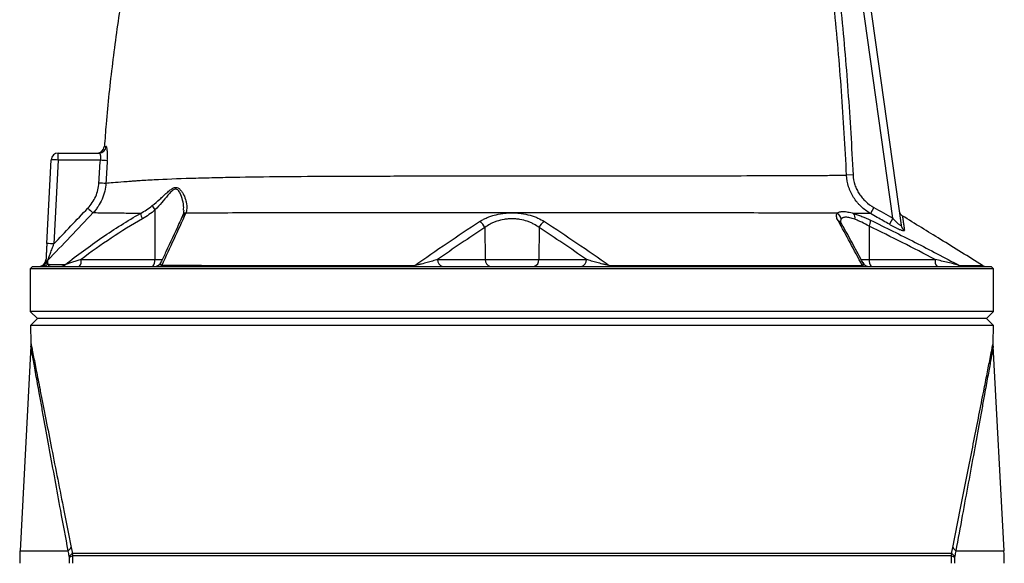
# Model space of a CAD drawing. Header units: millimetres. Extents: x 3239 to 9129, y 147 to 12352.
# Tile 4 of 5: x 5141 to 7226, y 9293 to 10444. Entities that reach past the tile are written whole.
import ezdxf

# ---------------------------------------------------------------- set-up
doc = ezdxf.new("R2010")
doc.units = ezdxf.units.MM
doc.header["$LTSCALE"] = 5

msp = doc.modelspace()

# ---------------------------------------------------------------- linework, layer by layer
at = {"color": 7, "linetype": 'Continuous', "lineweight": 25}
for p, q in [((6990.3, 10023.4), (6878.1, 10821.6)), ((6893, 10823.7), (7007.4, 10009.1)), ((5222.9, 10146.8), (5222.9, 10161.6)), ((5222.9, 10161.6), (5309.5, 10161.6)), ((5198.6, 9969.9), (5207.9, 10147.4)), ((5222.9, 10146.8), (5213.6, 9969.4)), ((5312, 10146.8), (5222.9, 10146.8)), ((6905.8, 10115.2), (6892.1, 10114.6)), ((5427.6, 10041.1), (5427.2, 9936.3)), ((6949.9, 10046.4), (6942.6, 10033.6)), ((6990.3, 10023.4), (6983, 10010.7)), ((6126.1, 10003.8), (6126.9, 9936.3)), ((6241.2, 10003.8), (6240.4, 9936.3)), ((6939.8, 10006.8), (6940.1, 9936.3)), ((5271.3, 9936.3), (5427.2, 9936.3)), ((6026.1, 9936.3), (6126.9, 9936.3)), ((6126.9, 9936.3), (6240.4, 9936.3)), ((6240.4, 9936.3), (6341.3, 9936.3)), ((6940.1, 9936.3), (7079.8, 9936.3)), ((5168.6, 9921.6), (5163.6, 9916.6)), ((5163.6, 9916.6), (5163.6, 9826.6)), ((6183.6, 9916.6), (5163.6, 9916.6)), ((5168.6, 9921.6), (6183.6, 9921.6)), ((6183.6, 9921.6), (7198.6, 9921.6)), ((7203.6, 9916.6), (6183.6, 9916.6)), ((7203.6, 9916.6), (7198.6, 9921.6)), ((7203.6, 9826.6), (7203.6, 9916.6)), ((5163.6, 9826.6), (5178.6, 9811.6)), ((6183.6, 9826.6), (5163.6, 9826.6)), ((7203.6, 9826.6), (6183.6, 9826.6)), ((7188.6, 9811.6), (7203.6, 9826.6)), ((5178.6, 9811.6), (5163.9, 9796.9)), ((6183.6, 9811.6), (5178.6, 9811.6)), ((7188.6, 9811.6), (6183.6, 9811.6)), ((7203.3, 9796.9), (7188.6, 9811.6)), ((5163.9, 9796.9), (5164.7, 9759.8)), ((7203.3, 9796.9), (5163.9, 9796.9)), ((7202.6, 9759.8), (7203.3, 9796.9)), ((5164.5, 9752.7), (5141.8, 9319.6)), ((7225.5, 9319.6), (7202.8, 9752.7)), ((7114.9, 9314.1), (5252.4, 9314.1)), ((7114.5, 9309.1), (5252.8, 9309.1))]:
    msp.add_line(p, q, dxfattribs=at)
at = {"color": 8, "linetype": 'Continuous', "lineweight": 25}
for p, q in [((5427.2, 9936.3), (5443.4, 9936.3)), ((6922.5, 9936.3), (6940.1, 9936.3)), ((5141.8, 9319.6), (5243.9, 9319.6)), ((7123.4, 9319.6), (7225.5, 9319.6))]:
    msp.add_line(p, q, dxfattribs=at)
at = {"color": 7, "linetype": 'Continuous', "lineweight": 25, "flags": 128}
for points in [[(5977.9, 9923.6), (5977.7, 9923.2), (5977.6, 9922.7), (5977.4, 9922.4), (5977.2, 9922.1), (5977, 9921.9), (5976.8, 9921.7), (5976.6, 9921.6), (5976.4, 9921.6)], [(6389.3, 9923.7), (6389.5, 9923.2), (6389.7, 9922.8), (6389.9, 9922.4), (6390.1, 9922.1), (6390.3, 9921.9), (6390.5, 9921.7), (6390.7, 9921.6), (6390.9, 9921.6)]]:
    msp.add_lwpolyline(points, dxfattribs=at)
at = {"color": 7, "linetype": 'Continuous', "lineweight": 25}
for centre, radius, start, end in [((5305.2, 10176.6), 15, 270.4405, 355.6199), ((5309.4, 10176.5), 14.9, 270.2096, 355.8389), ((5222.9, 10146.6), 15, 90, 177), ((5207.9, 9932.2), 215.1, 86.003, 89.9958), ((5336, 10457.8), 311.9, 265.58, 268.2871), ((5329.3, 10409.7), 311.8, 266.259, 268.9678), ((5456.8, 10066.4), 38.6, 204.7219, 220.8147), ((5549, 10315.1), 377.4, 225.7274, 227.962), ((5426.6, 10038.1), 30, 187.968, 211.3551), ((6865.2, 10020.4), 15.3, 3.9055, 62.4422), ((6895.4, 10025), 14.6, 345.4522, 37.5146), ((7018, 10041.4), 15, 188.0002, 238.3301), ((6106.2, 9997.5), 20.8, 17.6585, 65.6506), ((6261, 9997.5), 20.8, 114.3917, 162.3672), ((6918, 10018.9), 25, 330.8595, 0.8736), ((7021.8, 10011.2), 14.6, 188.1731, 241.2647), ((5198.6, 9754.8), 215.1, 86.003, 89.9958), ((5181.8, 9936.6), 15, 270, 357), ((5184.2, 9936.5), 15, 270.0167, 334.4806), ((5189.4, 9936.3), 14.7, 270.0675, 316.5033), ((5211.1, 9923.6), 14.9, 136.1692, 154.1078), ((5228.1, 9935.4), 13.8, 270.2417, 314.3681), ((5254.2, 9932.9), 17.4, 319.2953, 11.1942), ((5410.1, 9932.9), 17.4, 319.2953, 11.1942), ((5426.7, 9936.6), 15, 270.0005, 335.3619), ((6039.3, 9934.6), 13.3, 172.6999, 258.7745), ((6140.1, 9934.6), 13.3, 172.6999, 258.7745), ((6227.2, 9934.6), 13.3, 281.2255, 7.3001), ((6328.1, 9934.6), 13.3, 281.2255, 7.3001), ((6939.8, 9936.6), 15, 207.1154, 269.9998), ((6957.2, 9932.9), 17.4, 168.8058, 220.7047), ((7096.9, 9932.9), 17.4, 168.8058, 220.7047), ((5435.5, 9930.9), 9.3, 271.0939, 313.7425), ((6931.1, 9930.7), 9.15, 229.8966, 269.1547), ((7138.2, 9935.3), 13.7, 237.018, 269.9004), ((7187.9, 9936.6), 15, 238.3026, 269.9996), ((5206.1, 9359.1), 54.6, 313.7137, 323.8137), ((7161.2, 9359.1), 54.6, 216.1863, 226.2863), ((5641.1, 9293.5), 500, 177, 180), ((5216.4, 9352.8), 52.9, 304.0613, 312.9333), ((5224.5, 9369.7), 66.9, 289.0098, 294.9577), ((7142.8, 9369.7), 66.9, 245.0423, 250.9902), ((7150.9, 9352.8), 52.9, 227.0667, 235.9387), ((6726.1, 9293.5), 500, 0, 3)]:
    msp.add_arc(centre, radius, start, end, dxfattribs=at)
at = {"color": 8, "linetype": 'Continuous', "lineweight": 25}
for centre, radius, start, end in [((5496, 10023.3), 11.4, 105.7317, 154.6134), ((5496.3, 10024.4), 11.2, 105.9617, 154.9513), ((6870.3, 10007.1), 12.1, 30.3848, 71.9046)]:
    msp.add_arc(centre, radius, start, end, dxfattribs=at)
at = {"color": 7, "linetype": 'Continuous', "lineweight": 25}
for points, knots in [([(5433.6, 10861.6), (5423.3, 10819.5), (5402.6, 10735.5), (5376.7, 10608.2), (5354.7, 10480.4), (5337.1, 10351.8), (5325.7, 10250.1), (5321.7, 10191.2), (5320.6, 10175.4)], [0, 0, 0, 0, 0.186516, 0.372902, 0.559207, 0.74548, 0.931769, 1, 1, 1, 1]), ([(6892.1, 10114.6), (6889.3, 10173.9), (6885.7, 10233.2), (6877, 10351.6), (6871.9, 10410.8), (6860.2, 10529), (6853.6, 10588.1), (6839.1, 10705.9), (6831.1, 10764.8), (6822.4, 10823.5)], [0, 0, 0, 0, 0.25, 0.25, 0.5, 0.5, 0.75, 0.75, 1, 1, 1, 1]), ([(6836.5, 10821.6), (6845.1, 10763), (6853, 10704.4), (6867.4, 10586.9), (6874, 10528.1), (6885.6, 10410.4), (6890.7, 10351.4), (6899.3, 10233.4), (6902.9, 10174.4), (6905.8, 10115.2)], [0, 0, 0, 0, 0.25, 0.25, 0.5, 0.5, 0.75, 0.75, 1, 1, 1, 1]), ([(5326.7, 10146), (5326.8, 10148), (5326.9, 10149.9), (5327, 10153.7), (5327.1, 10155.5), (5327.1, 10158.1), (5327.1, 10159), (5327, 10160.7), (5327, 10161.5), (5326.9, 10163.9), (5326.8, 10165.4), (5326.6, 10168.1), (5326.4, 10169.4), (5326.1, 10171.5), (5325.9, 10172.4), (5325.6, 10173.5), (5325.5, 10173.9), (5325.3, 10174.4), (5325.1, 10174.7), (5324.8, 10175.2), (5324.6, 10175.4), (5324.3, 10175.4)], [0, 0, 0, 0, 0.125, 0.125, 0.25, 0.25, 0.3125, 0.3125, 0.375, 0.375, 0.5, 0.5, 0.625, 0.625, 0.75, 0.75, 0.8125, 0.8125, 0.875, 0.875, 1, 1, 1, 1]), ([(5309.5, 10161.6), (5309.7, 10161.6), (5310, 10161.5), (5310.4, 10161.1), (5310.7, 10160.8), (5311.1, 10160.1), (5311.3, 10159.7), (5311.6, 10158.6), (5311.8, 10158), (5312, 10156.7), (5312.1, 10155.9), (5312.3, 10154.3), (5312.3, 10153.4), (5312.4, 10150.8), (5312.2, 10148.8), (5312, 10146.8)], [0, 0, 0, 0, 0.125, 0.125, 0.25, 0.25, 0.375, 0.375, 0.5, 0.5, 0.625, 0.625, 0.75, 0.75, 1, 1, 1, 1]), ([(5323.7, 10098), (5327.6, 10098.3), (5332.8, 10098.7), (5345.6, 10099.8), (5353.2, 10100.4), (5366.4, 10101.4), (5371.2, 10101.8), (5378.7, 10102.4), (5381.3, 10102.6), (5386.5, 10103), (5389.2, 10103.1), (5402.6, 10104), (5413.9, 10104.7), (5449.6, 10106.5), (5475.6, 10107.5), (5517.9, 10108.8), (5532.5, 10109.2), (5555.4, 10109.7), (5563.1, 10109.9), (5578.9, 10110.2), (5586.9, 10110.4), (5627.3, 10111.1), (5661.2, 10111.5), (5732, 10112.2), (5768.9, 10112.5), (5816.9, 10112.7), (5826.6, 10112.7), (5846.1, 10112.8), (5856, 10112.8), (5885.6, 10112.9), (5905.6, 10112.9), (5935.8, 10113), (5945.9, 10113), (5966.2, 10113), (5976.4, 10113), (6007.3, 10113.1), (6028, 10113.1), (6059.6, 10113.1), (6070.2, 10113.1), (6086.2, 10113.1), (6091.5, 10113.1), (6102.3, 10113.1), (6107.6, 10113.1), (6134.6, 10113.1), (6156, 10113.1), (6198.8, 10113.2), (6220.1, 10113.2), (6262.6, 10113.2), (6283.7, 10113.2), (6325.9, 10113.2), (6346.9, 10113.2), (6378.3, 10113.2), (6388.7, 10113.2), (6409.5, 10113.2), (6419.7, 10113.2), (6470.6, 10113.3), (6509.8, 10113.3), (6566.5, 10113.4), (6585, 10113.4), (6612.2, 10113.5), (6621.2, 10113.5), (6638.8, 10113.6), (6647.5, 10113.6), (6690.1, 10113.7), (6721.7, 10113.8), (6765.5, 10114), (6779.5, 10114), (6796.2, 10114.1), (6799.4, 10114.1), (6806, 10114.1), (6809.2, 10114.2), (6818.7, 10114.2), (6824.8, 10114.2), (6842.6, 10114.3), (6853.6, 10114.4), (6874.1, 10114.5), (6883.5, 10114.5), (6892.1, 10114.6)], [0, 0, 0, 0, 0.03125, 0.03125, 0.0625, 0.0625, 0.078125, 0.078125, 0.085937, 0.085937, 0.09375, 0.09375, 0.125, 0.125, 0.1875, 0.1875, 0.21875, 0.21875, 0.234375, 0.234375, 0.25, 0.25, 0.3125, 0.3125, 0.375, 0.375, 0.390625, 0.390625, 0.40625, 0.40625, 0.4375, 0.4375, 0.453125, 0.453125, 0.46875, 0.46875, 0.5, 0.5, 0.515625, 0.515625, 0.523437, 0.523437, 0.53125, 0.53125, 0.5625, 0.5625, 0.59375, 0.59375, 0.625, 0.625, 0.65625, 0.65625, 0.671875, 0.671875, 0.6875, 0.6875, 0.75, 0.75, 0.78125, 0.78125, 0.796875, 0.796875, 0.8125, 0.8125, 0.875, 0.875, 0.90625, 0.90625, 0.914062, 0.914062, 0.921875, 0.921875, 0.9375, 0.9375, 0.96875, 0.96875, 1, 1, 1, 1]), ([(6942.6, 10033.6), (6935.4, 10037.8), (6928.8, 10042.8), (6921.3, 10049.9), (6919.8, 10051.4), (6917, 10054.4), (6915.6, 10056), (6911.7, 10060.8), (6909.2, 10064.2), (6904.8, 10071.1), (6902.8, 10074.8), (6900.2, 10080.4), (6899.4, 10082.3), (6897.8, 10086.2), (6897.1, 10088.1), (6894, 10098.1), (6892.5, 10106.2), (6892.1, 10114.6)], [0, 0, 0, 0, 0.25, 0.25, 0.3125, 0.3125, 0.375, 0.375, 0.5, 0.5, 0.625, 0.625, 0.6875, 0.6875, 0.75, 0.75, 1, 1, 1, 1]), ([(6905.8, 10115.2), (6906.1, 10108.1), (6907.5, 10101.1), (6910.3, 10092.6), (6910.9, 10090.9), (6912.2, 10087.6), (6913, 10086), (6915.3, 10081.2), (6917, 10078.2), (6920.9, 10072.2), (6923, 10069.4), (6926.5, 10065.3), (6927.7, 10064), (6930.1, 10061.4), (6931.4, 10060.2), (6937.9, 10054.1), (6943.6, 10050), (6949.9, 10046.4)], [0, 0, 0, 0, 0.25, 0.25, 0.3125, 0.3125, 0.375, 0.375, 0.5, 0.5, 0.625, 0.625, 0.6875, 0.6875, 0.75, 0.75, 1, 1, 1, 1]), ([(5285.5, 10044.9), (5289, 10048.6), (5292.1, 10052.4), (5297.6, 10060.7), (5300, 10065), (5304.1, 10074.3), (5305.7, 10079), (5308, 10088.6), (5308.7, 10093.5), (5309, 10098.6)], [0, 0, 0, 0, 0.25, 0.25, 0.5, 0.5, 0.75, 0.75, 1, 1, 1, 1]), ([(5323.7, 10098), (5323.4, 10092.1), (5322.5, 10086.3), (5319.8, 10075), (5318, 10069.4), (5313.3, 10058.6), (5310.5, 10053.5), (5305.7, 10046.2), (5303.9, 10043.8), (5300.3, 10039.2), (5298.3, 10037), (5296.3, 10034.9)], [0, 0, 0, 0, 0.25, 0.25, 0.5, 0.5, 0.75, 0.75, 0.875, 0.875, 1, 1, 1, 1]), ([(5421.8, 10050.2), (5427.4, 10054.8), (5432.7, 10059.4), (5440.4, 10066.3), (5442.9, 10068.5), (5447.9, 10073.1), (5450.3, 10075.3), (5455.1, 10079.6), (5457.5, 10081.6), (5461.1, 10084.3), (5462.3, 10085.2), (5464.7, 10086.7), (5465.9, 10087.3), (5468.4, 10088.3), (5469.6, 10088.6), (5471.9, 10088.9), (5473.1, 10088.8), (5475.3, 10088.3), (5476.3, 10087.8), (5478.3, 10086.6), (5479.2, 10085.9), (5480.9, 10084.3), (5481.7, 10083.5), (5483.2, 10081.6), (5484, 10080.6), (5486, 10077.6), (5487.2, 10075.5), (5490.4, 10069.1), (5492.1, 10064.7), (5493.8, 10058), (5494.2, 10055.8), (5494.9, 10051.5), (5495, 10049.3), (5495.1, 10043), (5494.6, 10039), (5493.2, 10035.2)], [0, 0, 0, 0, 0.125, 0.125, 0.1875, 0.1875, 0.25, 0.25, 0.3125, 0.3125, 0.34375, 0.34375, 0.375, 0.375, 0.40625, 0.40625, 0.4375, 0.4375, 0.46875, 0.46875, 0.5, 0.5, 0.53125, 0.53125, 0.5625, 0.5625, 0.625, 0.625, 0.75, 0.75, 0.8125, 0.8125, 0.875, 0.875, 1, 1, 1, 1]), ([(5237.8, 9925.5), (5263, 9945.5), (5288.9, 9964.7), (5328.7, 9991.9), (5342.1, 10000.7), (5369.3, 10017.8), (5383, 10026), (5397, 10033.9)], [0, 0, 0, 0, 0.5, 0.5, 0.75, 0.75, 1, 1, 1, 1]), ([(5397, 10033.9), (5384.8, 10033.9), (5373.4, 10033.9), (5360, 10034), (5357.4, 10034), (5352.2, 10034.1), (5349.6, 10034.1), (5342.2, 10034.1), (5337.6, 10034.2), (5324.6, 10034.4), (5317.2, 10034.5), (5304.9, 10034.7), (5300, 10034.8), (5296.3, 10034.9)], [0, 0, 0, 0, 0.25, 0.25, 0.3125, 0.3125, 0.375, 0.375, 0.5, 0.5, 0.75, 0.75, 1, 1, 1, 1]), ([(5492.9, 10034.2), (5484.4, 10015.6), (5475.9, 9997.2), (5458.9, 9960.6), (5450.4, 9942.3), (5441.9, 9924.1)], [0, 0, 0, 0, 0.5, 0.5, 1, 1, 1, 1]), ([(5486.1, 10029.1), (5486, 10028.9), (5485.9, 10028.6), (5485.8, 10028.3), (5485.7, 10028.2)], [0, 0, 0, 0, 0.701149, 1, 1, 1, 1]), ([(5488.4, 10040.9), (5488.3, 10038.9), (5488.1, 10034.8), (5487.2, 10031), (5486.2, 10029.4), (5486.1, 10029.2)], [0, 0, 0, 0, 0.438708, 0.939798, 1, 1, 1, 1]), ([(6872.3, 10034), (6867.7, 10034), (6863, 10034.1), (6853.4, 10034.1), (6848.5, 10034.1), (6833.4, 10034.2), (6823, 10034.2), (6790.6, 10034.4), (6767.6, 10034.4), (6718.8, 10034.6), (6693, 10034.7), (6659, 10034.8), (6652.1, 10034.8), (6638.1, 10034.8), (6631.1, 10034.8), (6609.9, 10034.9), (6595.5, 10034.9), (6551.7, 10035), (6521.6, 10035), (6475.3, 10035), (6459.6, 10035.1), (6435.8, 10035.1), (6427.8, 10035.1), (6411.8, 10035.1), (6403.6, 10035.1), (6363, 10035.1), (6330.2, 10035.1), (6264.5, 10035.1), (6231.4, 10035.1), (6181.5, 10035.1), (6164.9, 10035.1), (6139.8, 10035.1), (6131.5, 10035.1), (6114.7, 10035.1), (6106.3, 10035.1), (6081.2, 10035.1), (6064.6, 10035.1), (6031.7, 10035.2), (6015.4, 10035.2), (5983.1, 10035.2), (5967.1, 10035.2), (5935.3, 10035.3), (5919.5, 10035.3), (5888.2, 10035.3), (5872.6, 10035.3), (5849.5, 10035.3), (5841.8, 10035.3), (5826.5, 10035.3), (5818.8, 10035.3), (5780.9, 10035.2), (5751.5, 10035.2), (5694.6, 10035), (5667, 10035), (5613.8, 10034.8), (5588.1, 10034.7), (5557.2, 10034.5), (5551.1, 10034.5), (5539, 10034.4), (5533, 10034.4), (5515.4, 10034.3), (5503.9, 10034.3), (5492.9, 10034.2)], [0, 0, 0, 0, 0.015625, 0.015625, 0.03125, 0.03125, 0.0625, 0.0625, 0.125, 0.125, 0.1875, 0.1875, 0.203125, 0.203125, 0.21875, 0.21875, 0.25, 0.25, 0.3125, 0.3125, 0.34375, 0.34375, 0.359375, 0.359375, 0.375, 0.375, 0.4375, 0.4375, 0.5, 0.5, 0.53125, 0.53125, 0.546875, 0.546875, 0.5625, 0.5625, 0.59375, 0.59375, 0.625, 0.625, 0.65625, 0.65625, 0.6875, 0.6875, 0.71875, 0.71875, 0.734375, 0.734375, 0.75, 0.75, 0.8125, 0.8125, 0.875, 0.875, 0.9375, 0.9375, 0.953125, 0.953125, 0.96875, 0.96875, 1, 1, 1, 1]), ([(6114.8, 10016.5), (6117, 10017.8), (6119.2, 10019.2), (6123.9, 10021.7), (6126.4, 10022.9), (6131.5, 10025.2), (6134.2, 10026.2), (6138.3, 10027.7), (6139.8, 10028.2), (6142.6, 10029.1), (6144.1, 10029.5), (6151.5, 10031.6), (6157.7, 10032.9), (6167.3, 10034.2), (6170.6, 10034.5), (6177.2, 10035), (6183.8, 10035.2), (6190.3, 10035), (6196.9, 10034.5), (6200.2, 10034.2), (6209.8, 10032.9), (6215.9, 10031.6), (6223.3, 10029.5), (6224.7, 10029.1), (6227.6, 10028.2), (6229, 10027.7), (6233.2, 10026.2), (6235.8, 10025.1), (6243.5, 10021.8), (6248.2, 10019.2), (6252.5, 10016.5)], [0, 0, 0, 0, 0.0625, 0.0625, 0.125, 0.125, 0.1875, 0.1875, 0.21875, 0.21875, 0.25, 0.25, 0.375, 0.375, 0.4375, 0.4375, 0.5, 0.5625, 0.5625, 0.625, 0.625, 0.75, 0.75, 0.78125, 0.78125, 0.8125, 0.8125, 0.875, 0.875, 1, 1, 1, 1]), ([(6874.1, 10018.6), (6873.2, 10020.2), (6872.4, 10021.8), (6871.3, 10024.8), (6871, 10026.1), (6870.6, 10028.7), (6870.7, 10030), (6871, 10031.6), (6871.2, 10032.1), (6871.7, 10033.1), (6872, 10033.6), (6872.3, 10034)], [0, 0, 0, 0, 0.25, 0.25, 0.5, 0.5, 0.75, 0.75, 0.875, 0.875, 1, 1, 1, 1]), ([(6872.3, 10034), (6873.6, 10035.2), (6875.3, 10036.2), (6878.5, 10037.1), (6879.7, 10037.4), (6882.3, 10037.7), (6883.7, 10037.8), (6888.1, 10037.8), (6891.4, 10037.4), (6896.9, 10036.4), (6898.8, 10036), (6902.8, 10035), (6904.8, 10034.4), (6906.9, 10033.8)], [0, 0, 0, 0, 0.25, 0.25, 0.375, 0.375, 0.5, 0.5, 0.75, 0.75, 0.875, 0.875, 1, 1, 1, 1]), ([(6942.6, 10033.6), (6937.3, 10033.7), (6931.7, 10033.7), (6919.8, 10033.8), (6913.5, 10033.8), (6906.9, 10033.8)], [0, 0, 0, 0, 0.5, 0.5, 1, 1, 1, 1]), ([(6906.9, 10033.8), (6909.6, 10033), (6912.5, 10032.1), (6918.3, 10030), (6921.3, 10028.8), (6930.4, 10025.1), (6936.6, 10022.4), (6943, 10019.3)], [0, 0, 0, 0, 0.25, 0.25, 0.5, 0.5, 1, 1, 1, 1]), ([(6983, 10010.7), (6974.3, 10015.6), (6965.6, 10020.6), (6956.9, 10025.5), (6952.1, 10028.2), (6947.4, 10030.9), (6942.6, 10033.6)], [0, 0, 0, 0, 0.006000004, 0.006000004, 0.006000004, 0.009284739, 0.009284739, 0.009284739, 0.009284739]), ([(5401.1, 10022.5), (5378.5, 10009.6), (5356.5, 9995.9), (5313.2, 9967.1), (5292.1, 9952), (5271.3, 9936.3)], [0, 0, 0, 0, 0.5, 0.5, 1, 1, 1, 1]), ([(5485.7, 10028.2), (5483.3, 10022.8), (5471.7, 9997.3), (5456.5, 9964.8), (5443.8, 9937.7), (5440.3, 9930.3)], [0, 0, 0, 0, 0.160365, 0.770312, 1, 1, 1, 1]), ([(5977.9, 9923.6), (6000.6, 9939.6), (6023.3, 9955.4), (6068.9, 9986.4), (6091.8, 10001.6), (6114.8, 10016.5)], [0, 0, 0, 0, 0.5, 0.5, 1, 1, 1, 1]), ([(6241.2, 10003.8), (6237.7, 10006.5), (6233.9, 10009), (6227.6, 10012.4), (6225.4, 10013.4), (6220.8, 10015.4), (6218.4, 10016.4), (6211, 10018.9), (6205.9, 10020.2), (6197.7, 10021.5), (6194.9, 10021.9), (6189.3, 10022.3), (6183.8, 10022.6), (6178.2, 10022.3), (6172.6, 10021.9), (6169.8, 10021.5), (6161.6, 10020.2), (6156.4, 10018.9), (6149, 10016.4), (6146.6, 10015.5), (6142, 10013.5), (6139.8, 10012.4), (6133.4, 10009), (6129.6, 10006.5), (6126.1, 10003.8)], [0, 0, 0, 0, 0.125, 0.125, 0.1875, 0.1875, 0.25, 0.25, 0.375, 0.375, 0.4375, 0.4375, 0.5, 0.5625, 0.5625, 0.625, 0.625, 0.75, 0.75, 0.8125, 0.8125, 0.875, 0.875, 1, 1, 1, 1]), ([(6252.5, 10016.5), (6275.5, 10001.6), (6298.4, 9986.4), (6344, 9955.4), (6366.7, 9939.7), (6389.3, 9923.7)], [0, 0, 0, 0, 0.5, 0.5, 1, 1, 1, 1]), ([(6925.2, 9923.7), (6916.7, 9940), (6908.2, 9956.1), (6891.2, 9987.8), (6882.6, 10003.3), (6874.1, 10018.6)], [0, 0, 0, 0, 0.5, 0.5, 1, 1, 1, 1]), ([(6880.8, 10013.1), (6880.7, 10013.4), (6879.9, 10014.6), (6879.4, 10015.9), (6879.2, 10016.8), (6879.2, 10016.6), (6879.2, 10016.6)], [0, 0, 0, 0, 0.116474, 0.558009, 0.975075, 1, 1, 1, 1]), ([(6909.5, 10021.3), (6907.6, 10022), (6905.8, 10022.6), (6902.4, 10023.7), (6900.7, 10024.2), (6895.9, 10025.4), (6893.1, 10025.8), (6889.3, 10025.8), (6888.2, 10025.7), (6886, 10025.3), (6885.1, 10025), (6882.6, 10023.9), (6881.4, 10022.8), (6880.5, 10021.5)], [0, 0, 0, 0, 0.125, 0.125, 0.25, 0.25, 0.5, 0.5, 0.625, 0.625, 0.75, 0.75, 1, 1, 1, 1]), ([(6926.4, 9929.8), (6919.7, 9942.4), (6906.1, 9967.9), (6890.9, 9995.5), (6882.3, 10010.5), (6880.8, 10013.3)], [0, 0, 0, 0, 0.440347, 0.899131, 1, 1, 1, 1]), ([(6939.8, 10006.8), (6934.5, 10009.8), (6929.3, 10012.5), (6921.7, 10016.2), (6919.2, 10017.4), (6914.2, 10019.5), (6911.8, 10020.5), (6909.5, 10021.3)], [0, 0, 0, 0, 0.5, 0.5, 0.75, 0.75, 1, 1, 1, 1]), ([(6943, 10019.3), (6974.6, 10004.1), (7006, 9988.5), (7068.6, 9956.6), (7099.7, 9940.3), (7130.7, 9923.8)], [0, 0, 0, 0, 0.5, 0.5, 1, 1, 1, 1]), ([(6983, 10010.7), (6984.8, 10009.6), (6986.7, 10008.5), (6990.5, 10006.5), (6992.3, 10005.6), (6996, 10003.7), (6997.8, 10002.9), (7001.3, 10001.3), (7002.9, 10000.5), (7005.3, 9999.6), (7006.1, 9999.3), (7007.6, 9998.7), (7008.2, 9998.5), (7010.2, 9997.9), (7011.4, 9997.6), (7012.7, 9997.4), (7013.1, 9997.3), (7013.8, 9997.4), (7014.1, 9997.4), (7014.7, 9997.6), (7014.9, 9998), (7014.8, 9998.4)], [0, 0, 0, 0, 0.125, 0.125, 0.25, 0.25, 0.375, 0.375, 0.5, 0.5, 0.5625, 0.5625, 0.625, 0.625, 0.75, 0.75, 0.8125, 0.8125, 0.875, 0.875, 1, 1, 1, 1]), ([(7007.4, 10009.1), (7007.5, 10008.9), (7007.5, 10008.6), (7007.3, 10008.3), (7007.2, 10008.2), (7006.8, 10008.1), (7006.2, 10008.3), (7004.9, 10009), (7004.1, 10009.6), (7002.5, 10010.9), (7001.6, 10011.6), (6999.9, 10013.2), (6999, 10014.1), (6997.2, 10015.8), (6996.4, 10016.7), (6993.7, 10019.5), (6992, 10021.5), (6990.3, 10023.4)], [0, 0, 0, 0, 0.0625, 0.0625, 0.125, 0.125, 0.25, 0.25, 0.375, 0.375, 0.5, 0.5, 0.625, 0.625, 0.75, 0.75, 1, 1, 1, 1]), ([(7180, 9923.8), (7150.3, 9942.1), (7093.7, 9977.1), (7037.1, 10012), (7010.2, 10028.7)], [0, 0, 0, 0, 0.524632, 1, 1, 1, 1]), ([(5198.6, 9969.9), (5198.4, 9966.9), (5198.3, 9963.9), (5198, 9957.8), (5197.8, 9954.9), (5197.5, 9949.1), (5197.4, 9946.3), (5197.1, 9942.2), (5197.1, 9940.8), (5196.9, 9938.2), (5196.9, 9937), (5196.8, 9935.8)], [0, 0, 0, 0, 0.25, 0.25, 0.5, 0.5, 0.75, 0.75, 0.875, 0.875, 1, 1, 1, 1]), ([(5200.3, 9933.9), (5200.4, 9934.1), (5200.5, 9934.4), (5200.9, 9935.3), (5201.1, 9935.9), (5201.8, 9937.7), (5202.3, 9939), (5203.4, 9941.9), (5203.9, 9943.4), (5205.1, 9946.5), (5205.7, 9948.1), (5207.5, 9952.9), (5208.7, 9956.2), (5211.1, 9962.8), (5212.3, 9966.1), (5213.6, 9969.4)], [0, 0, 0, 0, 0.0625, 0.0625, 0.125, 0.125, 0.25, 0.25, 0.375, 0.375, 0.5, 0.5, 0.75, 0.75, 1, 1, 1, 1]), ([(5196.8, 9935.8), (5196.8, 9935.2), (5196.8, 9934.7), (5197, 9933.6), (5197.1, 9933), (5197.4, 9931.9), (5197.5, 9931.4), (5197.6, 9930.6), (5197.7, 9930.2), (5197.7, 9930.1)], [0, 0, 0, 0, 0.25, 0.25, 0.5, 0.5, 0.75, 0.75, 1, 1, 1, 1]), ([(5197.7, 9930.1), (5197.9, 9929.6), (5198.2, 9929), (5198.9, 9927.6), (5199.4, 9926.9), (5200.1, 9926.2)], [0, 0, 0, 0, 0.5, 0.5, 1, 1, 1, 1]), ([(5200.1, 9926.2), (5202.2, 9926.1), (5204.5, 9926.1), (5209.7, 9926), (5212.6, 9925.9), (5222.1, 9925.8), (5229.4, 9925.6), (5237.8, 9925.5)], [0, 0, 0, 0, 0.25, 0.25, 0.5, 0.5, 1, 1, 1, 1]), ([(5200.1, 9926.2), (5201.4, 9924.7), (5202.8, 9923.6), (5206.2, 9922), (5208.2, 9921.6), (5210.3, 9921.6)], [0, 0, 0, 0, 0.5, 0.5, 1, 1, 1, 1]), ([(5271.3, 9936.3), (5268.2, 9935.4), (5265.1, 9934.4), (5259, 9932.6), (5256.1, 9931.6), (5250.2, 9929.8), (5247.4, 9928.9), (5243.4, 9927.5), (5242.1, 9927.1), (5239.8, 9926.3), (5238.7, 9925.9), (5237.8, 9925.5)], [0, 0, 0, 0, 0.25, 0.25, 0.5, 0.5, 0.75, 0.75, 0.875, 0.875, 1, 1, 1, 1]), ([(6026.1, 9936.3), (6022.6, 9935.2), (6019.1, 9934.1), (6011.7, 9932), (6007.9, 9930.9), (6000.1, 9928.8), (5996, 9927.7), (5989.6, 9926.1), (5987.4, 9925.6), (5984, 9924.8), (5982.8, 9924.6), (5980.4, 9924.1), (5979.2, 9923.9), (5977.9, 9923.6)], [0, 0, 0, 0, 0.25, 0.25, 0.5, 0.5, 0.75, 0.75, 0.875, 0.875, 0.9375, 0.9375, 1, 1, 1, 1]), ([(6389.3, 9923.7), (6388.1, 9923.9), (6386.9, 9924.1), (6384.5, 9924.6), (6383.3, 9924.8), (6379.9, 9925.6), (6377.7, 9926.1), (6371.3, 9927.7), (6367.3, 9928.8), (6359.5, 9930.9), (6355.7, 9932), (6348.3, 9934.1), (6344.8, 9935.2), (6341.3, 9936.3)], [0, 0, 0, 0, 0.0625, 0.0625, 0.125, 0.125, 0.25, 0.25, 0.5, 0.5, 0.75, 0.75, 1, 1, 1, 1]), ([(7130.7, 9923.8), (7130.1, 9924), (7129.2, 9924.2), (7127.5, 9924.7), (7126.6, 9924.9), (7123.7, 9925.7), (7121.7, 9926.2), (7115.5, 9927.8), (7111.2, 9928.8), (7102.4, 9931), (7098, 9932), (7088.9, 9934.2), (7084.4, 9935.2), (7079.8, 9936.3)], [0, 0, 0, 0, 0.0625, 0.0625, 0.125, 0.125, 0.25, 0.25, 0.5, 0.5, 0.75, 0.75, 1, 1, 1, 1]), ([(5441.9, 9924.1), (5450.7, 9924.1), (5459.6, 9924.1), (5478, 9924), (5487.3, 9924), (5515.9, 9924), (5535.5, 9923.9), (5596.3, 9923.8), (5639.4, 9923.8), (5707.8, 9923.7), (5731, 9923.7), (5778.3, 9923.7), (5802.3, 9923.7), (5851.2, 9923.6), (5876.1, 9923.6), (5913.9, 9923.6), (5926.6, 9923.6), (5952.2, 9923.6), (5965, 9923.6), (5977.9, 9923.6)], [0, 0, 0, 0, 0.0625, 0.0625, 0.125, 0.125, 0.25, 0.25, 0.5, 0.5, 0.625, 0.625, 0.75, 0.75, 0.875, 0.875, 0.9375, 0.9375, 1, 1, 1, 1]), ([(6389.3, 9923.7), (6415.1, 9923.7), (6440.5, 9923.7), (6478.3, 9923.7), (6490.8, 9923.7), (6515.6, 9923.7), (6528, 9923.7), (6589.3, 9923.7), (6636.4, 9923.7), (6704.2, 9923.7), (6726.4, 9923.7), (6758.8, 9923.7), (6769.5, 9923.7), (6790.6, 9923.7), (6800.9, 9923.7), (6821.4, 9923.7), (6831.4, 9923.7), (6851.1, 9923.7), (6860.8, 9923.7), (6889.3, 9923.7), (6907.6, 9923.7), (6925.2, 9923.7)], [0, 0, 0, 0, 0.125, 0.125, 0.1875, 0.1875, 0.25, 0.25, 0.5, 0.5, 0.625, 0.625, 0.6875, 0.6875, 0.75, 0.75, 0.8125, 0.8125, 0.875, 0.875, 1, 1, 1, 1]), ([(5164.6, 9760.8), (5164.6, 9759.4), (5164.8, 9756.7), (5164.5, 9753.9), (5164.4, 9752.7)], [0, 0, 0, 0, 0.541988, 1, 1, 1, 1]), ([(7202.8, 9752.7), (7202.8, 9753), (7202.5, 9755.3), (7202.6, 9757.7), (7202.6, 9759.8)], [0, 0, 0, 0, 0.114392, 1, 1, 1, 1])]:
    msp.add_open_spline(points, degree=3, knots=knots, dxfattribs=at)
at = {"color": 8, "linetype": 'Continuous', "lineweight": 25}
for points, knots in [([(5320.1, 10175.4), (5320.1, 10175.4), (5319.8, 10175.4), (5320.9, 10175.4), (5323.2, 10175.4), (5324.3, 10175.4)], [0, 0, 0, 0, 0.000236, 0.499104, 1, 1, 1, 1]), ([(5488.2, 10040.9), (5488.3, 10042.6), (5488.7, 10049.2), (5486.6, 10061.7), (5482.3, 10074.8), (5477, 10083.1), (5472.3, 10085.7), (5467.7, 10084.7), (5461.8, 10080), (5453.3, 10070.3), (5442.1, 10056.7), (5432.5, 10046.3), (5427.6, 10041.1)], [0, 0, 0, 0, 0.053626, 0.209024, 0.364127, 0.45367, 0.498454, 0.542938, 0.604331, 0.694556, 0.847244, 1, 1, 1, 1]), ([(7010.2, 10028.6), (7010.2, 10028.7), (7010.1, 10029.1), (7010.3, 10027.6), (7010.9, 10024), (7011.9, 10017.7), (7013.2, 10009.3), (7014.3, 10002.1), (7014.8, 9998.4)], [0, 0, 0, 0, 0.003959, 0.202145, 0.400336, 0.600104, 0.799882, 1, 1, 1, 1]), ([(6880.5, 10021.5), (6880.2, 10020.9), (6879.4, 10019.4), (6879.4, 10017.4), (6879.4, 10016.2)], [0, 0, 0, 0, 0.409399, 1, 1, 1, 1]), ([(5441.9, 9924.1), (5441.5, 9924.4), (5440, 9925.1), (5439.4, 9927), (5439.3, 9928.9), (5440.3, 9930.1), (5440.4, 9930.2)], [0, 0, 0, 0, 0.122691, 0.445491, 0.923283, 1, 1, 1, 1]), ([(6926.2, 9929.5), (6926.7, 9928.8), (6927.7, 9927.2), (6927.4, 9925.3), (6926.1, 9924.1), (6925.3, 9923.8), (6925.2, 9923.7)], [0, 0, 0, 0, 0.355386, 0.786282, 0.966732, 1, 1, 1, 1]), ([(7130.7, 9923.8), (7134.8, 9923.8), (7138.7, 9923.8), (7145.9, 9923.8), (7149.2, 9923.8), (7158.4, 9923.8), (7163.6, 9923.8), (7175.9, 9923.8), (7180, 9923.8), (7180, 9923.8)], [0, 0, 0, 0, 0.125, 0.125, 0.25, 0.25, 0.5, 0.5, 1, 1, 1, 1]), ([(5164.8, 9759.8), (5164.8, 9759.8), (5164.8, 9759.9), (5165.5, 9755.9), (5167.1, 9748.2), (5169.7, 9734.6), (5172.9, 9718.6), (5176.3, 9701.2), (5180.1, 9682), (5184.5, 9659.5), (5189.5, 9633.9), (5197.1, 9595.3), (5207.2, 9544.1), (5219.9, 9479.6), (5234.3, 9407.2), (5244.5, 9355.6), (5250.2, 9326.9)], [0, 0, 0, 0, 0.03315, 0.059768, 0.113177, 0.167946, 0.214279, 0.261028, 0.308737, 0.356663, 0.41658, 0.476511, 0.597556, 0.720884, 0.844594, 1, 1, 1, 1]), ([(7117.1, 9326.9), (7120.9, 9346.3), (7128.6, 9385), (7139.9, 9442.2), (7151.1, 9498.4), (7162, 9553.7), (7170.8, 9598.4), (7177.6, 9633), (7183.5, 9662.9), (7188.6, 9689.1), (7193, 9711.2), (7196.4, 9728.5), (7199, 9741.8), (7200.8, 9751), (7202, 9757), (7202.7, 9760.6), (7202.5, 9760), (7202.5, 9759.8)], [0, 0, 0, 0, 0.104716, 0.209536, 0.314628, 0.419221, 0.527321, 0.581692, 0.636196, 0.721729, 0.765096, 0.808718, 0.870666, 0.902387, 0.934388, 0.983055, 1, 1, 1, 1]), ([(5243.9, 9319.6), (5238.6, 9348.3), (5229.1, 9399.3), (5216, 9470.7), (5204.3, 9534.5), (5194.9, 9586), (5187.7, 9625.6), (5182.9, 9651.7), (5178.9, 9674.2), (5175.4, 9693.2), (5172.2, 9710.9), (5169.3, 9727), (5166.8, 9740.9), (5165.2, 9749.7), (5164.5, 9753.5), (5164.6, 9752.8), (5164.6, 9752.7)], [0, 0, 0, 0, 0.156846, 0.278216, 0.399867, 0.52297, 0.585051, 0.647119, 0.693477, 0.739825, 0.787228, 0.834602, 0.887167, 0.940976, 0.987161, 1, 1, 1, 1]), ([(7202.6, 9752.7), (7202.6, 9752.6), (7202.6, 9752.5), (7202, 9748.9), (7201.1, 9743.9), (7199.4, 9734.8), (7197, 9721.5), (7193.9, 9704.2), (7189.9, 9682.1), (7184.9, 9654.7), (7179, 9622.4), (7171.7, 9582.4), (7162.1, 9529.6), (7149.9, 9463.2), (7137, 9393.1), (7128, 9344.7), (7123.4, 9319.6)], [0, 0, 0, 0, 0.034755, 0.063775, 0.094238, 0.124711, 0.187613, 0.230121, 0.272645, 0.35935, 0.421253, 0.48317, 0.608182, 0.735419, 0.863017, 1, 1, 1, 1])]:
    msp.add_open_spline(points, degree=3, knots=knots, dxfattribs=at)
at = {"color": 7, "linetype": 'Continuous', "lineweight": 25}
for points in [[(5309, 10098.6), (5309.9, 10114.7), (5310.9, 10130.7), (5312, 10146.8)], [(5326.7, 10146), (5325.6, 10130), (5324.6, 10114), (5323.7, 10098)], [(5397, 10033.9), (5405.7, 10038.6), (5414, 10044), (5421.8, 10050.2)], [(5296.3, 10034.9), (5264.2, 10001.3), (5232.2, 9967.7), (5200.3, 9933.9)], [(5213.6, 9969.4), (5237.5, 9994.6), (5261.5, 10019.8), (5285.5, 10044.9)], [(5427.6, 10041.1), (5419.4, 10034), (5410.5, 10027.9), (5401.1, 10022.5)], [(5493.2, 10035.2), (5493.1, 10034.9), (5493, 10034.5), (5492.9, 10034.2)], [(6949.9, 10046.4), (6963.4, 10038.8), (6976.8, 10031.1), (6990.3, 10023.4)], [(6126.1, 10003.8), (6092.5, 9982), (6059.2, 9959.4), (6026.1, 9936.3)], [(6341.3, 9936.3), (6308.1, 9959.4), (6274.8, 9982), (6241.2, 10003.8)], [(7079.8, 9936.3), (7033.5, 9960.5), (6986.9, 9984.1), (6939.8, 10006.8)], [(5200.3, 9933.9), (5200.3, 9931.8), (5200.2, 9929.2), (5200.1, 9926.2)], [(5250.2, 9326.9), (5251.1, 9322.7), (5251.8, 9318.4), (5252.4, 9314.1)], [(7114.9, 9314.1), (7115.5, 9318.4), (7116.2, 9322.7), (7117.1, 9326.9)], [(5246, 9309), (5245.4, 9312.6), (5244.7, 9316.2), (5243.9, 9319.6)], [(5246.3, 9306.5), (5246.3, 9307.3), (5246.2, 9308.2), (5246, 9309)], [(5246.8, 9293.5), (5246.8, 9297.8), (5246.7, 9302.2), (5246.3, 9306.5)], [(5252.4, 9314.1), (5252.6, 9312.4), (5252.7, 9310.7), (5252.8, 9309.1)], [(5252.8, 9309.1), (5253.1, 9303.9), (5253.3, 9298.7), (5253.3, 9293.5)], [(7114, 9293.5), (7114, 9298.7), (7114.2, 9303.9), (7114.5, 9309.1)], [(7114.5, 9309.1), (7114.6, 9310.7), (7114.7, 9312.4), (7114.9, 9314.1)], [(7121, 9306.5), (7120.6, 9302.2), (7120.5, 9297.8), (7120.5, 9293.5)], [(7121.3, 9309), (7121.1, 9308.2), (7121, 9307.3), (7121, 9306.5)], [(7123.4, 9319.6), (7122.6, 9316.2), (7121.9, 9312.6), (7121.3, 9309)]]:
    msp.add_open_spline(points, degree=3, dxfattribs=at)

doc.saveas('drawing.dxf')
